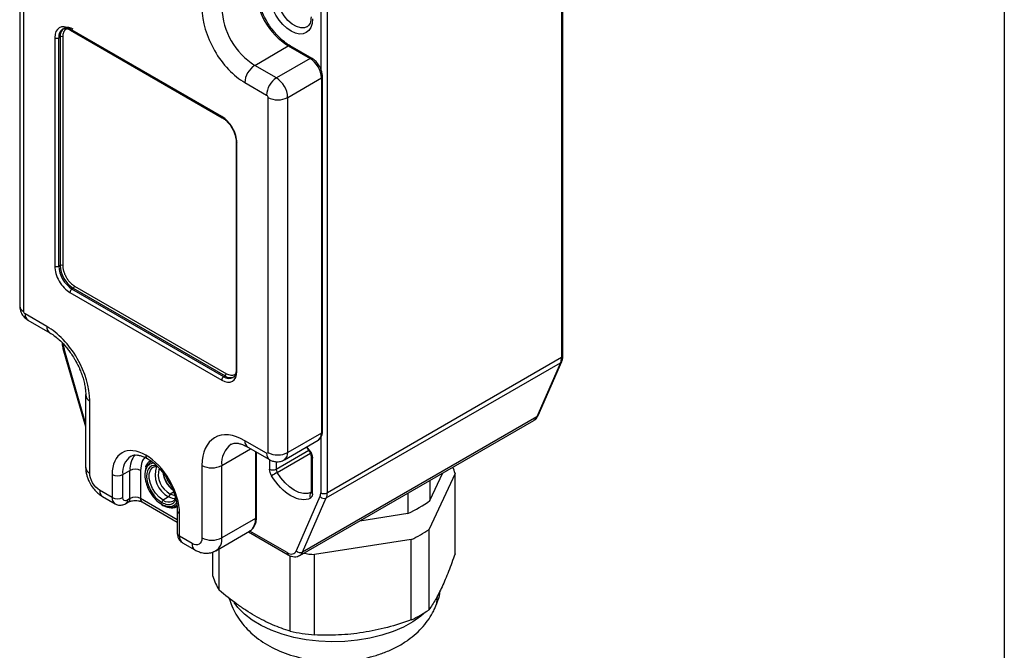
# Model space of a CAD drawing. Header units: millimetres. Extents: x 0 to 559, y 0 to 432.
# Tile 12 of 16: x 453 to 559, y 282 to 349. Entities that reach past the tile are written whole.
import ezdxf

# ---------------------------------------------------------------- set-up
doc = ezdxf.new("R2010")
doc.units = ezdxf.units.MM

msp = doc.modelspace()

# ---------------------------------------------------------------- linework, layer by layer
at = {"color": 7, "linetype": 'Continuous'}
msp.add_line((558.8, 431.8), (558.8, 0), dxfattribs=at)
for p, q in [((511.35, 365.55), (511.35, 313.21)), ((511.5, 313.42), (511.5, 365.75)), ((453.28, 356.81), (453.28, 318.76)), ((453.72, 318.15), (453.72, 356.2)), ((485.54, 351.06), (485.54, 343.95)), ((486.25, 298.72), (486.25, 351.06)), ((474.93, 339.05), (458.67, 348.44)), ((458.73, 348.3), (474.99, 338.92)), ((458.73, 348.3), (458.73, 348.3)), ((457.04, 347.5), (457.04, 323.01)), ((457.47, 347.5), (457.61, 347.58)), ((457.47, 323.01), (457.47, 347.5)), ((457.61, 347.58), (457.61, 323.09)), ((457.89, 347.58), (457.89, 323.09)), ((478.47, 344.52), (482.07, 346.61)), ((482.07, 346.61), (484.41, 345.26)), ((484.61, 345.28), (482.27, 346.63)), ((482.27, 346.63), (482.27, 346.63)), ((484.41, 345.26), (480.8, 343.18)), ((480.8, 343.18), (478.47, 344.52)), ((482, 341.09), (485.61, 343.18)), ((485.61, 343.18), (485.61, 305.13)), ((485.73, 305.29), (485.73, 343.34)), ((477.41, 342.69), (479.74, 341.34)), ((479.88, 341.09), (479.88, 303.04)), ((482, 303.04), (482, 341.09)), ((475, 338.91), (474.99, 338.92)), ((476.47, 336.36), (476.47, 311.86)), ((476.56, 311.74), (476.56, 336.24)), ((457.61, 323.09), (457.47, 323.01)), ((459.16, 320.88), (475.43, 311.49)), ((458.67, 320.19), (474.93, 310.8)), ((458.88, 320.56), (459.02, 320.64)), ((475.14, 311.17), (458.88, 320.56)), ((459.02, 320.64), (475.29, 311.25)), ((456.19, 316.56), (453.86, 317.9)), ((454.17, 317.22), (456.51, 315.87)), ((457.91, 314.2), (460.35, 305.83)), ((460.35, 306.2), (458.04, 314.14)), ((486.14, 298.17), (511.25, 312.66)), ((511.35, 313.21), (486.25, 298.72)), ((511.25, 312.66), (508.7, 306.86)), ((508.83, 307), (511.38, 312.8)), ((475.14, 311.17), (475.29, 311.25)), ((460.35, 309.21), (460.35, 301.45)), ((460.79, 300.84), (460.79, 308.59)), ((483.29, 292), (508.39, 306.49)), ((508.7, 306.86), (483.6, 292.37)), ((485.61, 305.13), (482, 303.04)), ((479.74, 302.96), (477.41, 304.31)), ((481.65, 302.27), (485.26, 304.35)), ((485.54, 304.64), (485.54, 298.72)), ((474.93, 301.66), (478.03, 303.44)), ((477.72, 303.62), (480.05, 302.28)), ((478.54, 303.15), (478.54, 295.98)), ((478.66, 296.14), (478.66, 303.08)), ((480.77, 301.27), (484.25, 303.28)), ((480.88, 300.91), (484.43, 302.97)), ((484.02, 303.63), (484.4, 303.04)), ((484.44, 303.16), (484.07, 303.66)), ((467.49, 302.07), (467.25, 301.97)), ((480.06, 302.28), (480.06, 301.27)), ((480.77, 302.07), (480.77, 301.27)), ((484.51, 302.65), (484.51, 298.82)), ((484.66, 298.62), (484.66, 302.45)), ((464.33, 300.67), (465.1, 301.12)), ((465.1, 298.1), (465.1, 301.12)), ((466.24, 301.12), (466.24, 298.1)), ((467.59, 301.47), (467.61, 301.49)), ((472.81, 301.66), (472.81, 293.9)), ((474.93, 293.9), (474.93, 301.66)), ((499.94, 300.81), (497.15, 294.81)), ((497.25, 297.89), (498.63, 300.86)), ((499.94, 292.19), (499.94, 300.81)), ((463.19, 300.67), (463.19, 298.22)), ((464.33, 298.22), (464.33, 300.67)), ((497.25, 300.06), (497.25, 297.89)), ((463.19, 298.22), (461.85, 299)), ((469.78, 298.8), (469.42, 298.59)), ((494.89, 298.7), (494.89, 296.53)), ((462.16, 298.31), (463.51, 297.54)), ((464.66, 297.57), (464.94, 297.74)), ((465.1, 298.1), (464.82, 297.94)), ((470.17, 295.83), (466.24, 298.1)), ((466.4, 297.74), (470.17, 295.56)), ((469.24, 298.29), (468.64, 297.94)), ((469.42, 298.59), (469.24, 298.29)), ((485.46, 298.31), (482.92, 292.5)), ((483.6, 292.37), (486.14, 298.17)), ((470.17, 296.84), (470.17, 294.39)), ((470.41, 294.06), (470.41, 296.51)), ((489.74, 295.73), (494.89, 296.53)), ((478.54, 295.98), (474.93, 293.9)), ((474.31, 292.52), (477.92, 294.61)), ((477.79, 294.53), (482.04, 292.08)), ((481.93, 292.31), (477.96, 294.6)), ((497.15, 286.19), (497.15, 294.81)), ((471.75, 293.29), (470.41, 294.06)), ((470.72, 293.37), (472.06, 292.6)), ((495.25, 293.71), (484.86, 292.1)), ((495.25, 285.1), (495.25, 293.71)), ((473.97, 289.78), (473.97, 292.38)), ((474.67, 288.28), (474.67, 292.73)), ((482.27, 283.89), (482.27, 291.97)), ((484.86, 283.49), (484.86, 292.1))]:
    msp.add_line(p, q)
at = {"flags": 128}
for points in [[(484.06, 348.66), (483.82, 348.57), (483.4, 348.56), (482.95, 348.69), (482.48, 348.96), (482.02, 349.35), (481.61, 349.85), (481.26, 350.41), (480.99, 351.01), (480.82, 351.61), (480.77, 352.18)], [(458.04, 314.14), (457.98, 314.15), (457.94, 314.17), (457.92, 314.19), (457.91, 314.2)], [(467.25, 301.97), (467.25, 301.97), (466.95, 301.69), (466.76, 301.27), (466.69, 300.74), (466.7, 300.64)], [(468.64, 297.94), (468.22, 298.25), (467.84, 298.67), (467.52, 299.18), (467.29, 299.72), (467.17, 300.26), (467.17, 300.75), (467.29, 301.15), (467.52, 301.42), (467.59, 301.47)], [(484.55, 298.79), (484.15, 298.66), (483.7, 298.65), (483.21, 298.77), (482.71, 299), (482.21, 299.35), (481.72, 299.79), (481.27, 300.32), (480.88, 300.91)], [(469.95, 298.08), (469.66, 298.11), (469.24, 298.29)], [(469.91, 298.42), (469.82, 298.43), (469.42, 298.59)], [(497.77, 286.31), (497.97, 286.89), (498.06, 287.67)], [(496.78, 285.94), (496.28, 285.51), (495.41, 284.89), (494.4, 284.34), (493.29, 283.85), (492.09, 283.45), (490.81, 283.14), (489.48, 282.92), (488.11, 282.79), (486.72, 282.75), (485.34, 282.82), (483.98, 282.98), (482.66, 283.23), (481.41, 283.58), (480.23, 284.01), (479.16, 284.51), (478.19, 285.09), (477.36, 285.73), (476.67, 286.43), (476.25, 286.96)]]:
    msp.add_lwpolyline(points, dxfattribs=at)
for centre, radius, start, end in [((486.22, 353.08), 7.68, 182.6055, 237.3945), ((482.61, 351), 7.68, 182.6055, 237.3945), ((458.47, 347.6), 1.01, 126.1926, 185.5771), ((458.59, 347.69), 0.986, 125.0133, 186.2988), ((458.44, 347.58), 1.01, 54.3824, 114.3071), ((458.82, 348.43), 0.148, 173.7012, 234.9867), ((457.26, 347.91), 0.461, 242.6097, 297.3903), ((457.75, 347.31), 0.307, 62.6097, 117.3903), ((482.19, 346.44), 0.203, 67.3933, 125.4678), ((484.53, 345.1), 0.201, 65.701, 125.6169), ((483, 343.06), 2.61, 2.6055, 57.3945), ((479.71, 342.58), 2.31, 122.6055, 177.3945), ((482.04, 341.24), 2.31, 122.6055, 177.3945), ((479.39, 340.98), 2.61, 2.6055, 57.3945), ((485.53, 343.36), 0.201, 294.3756, 354.294), ((480.94, 343.14), 2.31, 242.6097, 297.3903), ((475.08, 339.04), 0.148, 173.7012, 234.9867), ((476.62, 336.37), 0.147, 183.4029, 246.4492), ((457.26, 323.42), 0.461, 242.6097, 297.3903), ((460.54, 323.15), 3.07, 182.6055, 237.3945), ((457.75, 322.82), 0.307, 62.6097, 117.3903), ((460.68, 323.23), 3.07, 182.6055, 237.3945), ((458.86, 320.9), 0.307, 302.6055, 357.3945), ((459.13, 320.17), 0.461, 122.6055, 177.3945), ((454.03, 318.83), 0.754, 185.6948, 245.6253), ((454.6, 317.82), 0.739, 173.7012, 234.9867), ((456.91, 316.46), 0.717, 172.6691, 236.6963), ((511.24, 313.44), 0.251, 294.3747, 354.3052), ((509.97, 313.19), 1.38, 337.6961, 1.1812), ((511.1, 312.93), 0.304, 298.9618, 336.265), ((475.12, 311.51), 0.307, 302.6055, 357.3945), ((476.62, 311.88), 0.151, 185.6948, 245.6253), ((475.39, 310.78), 0.461, 122.6055, 177.3945), ((475.73, 311.96), 0.983, 233.6588, 295.4898), ((475.87, 312.07), 1.01, 234.3824, 294.3071), ((461.09, 309.27), 0.738, 184.7724, 246.3257), ((508, 307.14), 0.755, 300.9358, 337.8882), ((508.55, 307.12), 0.304, 298.9704, 335.7959), ((484.8, 305.02), 0.815, 304.0564, 7.2558), ((485.53, 305.31), 0.201, 294.3747, 354.3052), ((477.44, 301.9), 2.52, 125.9607, 185.5975), ((478.14, 304.23), 0.739, 173.7012, 234.9867), ((480.48, 302.88), 0.739, 173.6926, 235.0802), ((480.94, 305.09), 2.31, 242.6097, 297.3903), ((481.15, 302.96), 0.856, 305.9036, 5.6024), ((484.64, 302.78), 0.426, 117.6265, 130), ((466.37, 300.94), 2.06, 124.0564, 187.2558), ((467.45, 301.3), 2.35, 139.5431, 184.3167), ((467.19, 302.71), 0.394, 173.6621, 235.4148), ((484.75, 302.67), 0.239, 183.8288, 247.2838), ((461.1, 301.52), 0.754, 185.6948, 245.6253), ((465.67, 300.03), 1.23, 62.6097, 117.3903), ((470.53, 300.7), 2.74, 161.4922, 241.8989), ((470.56, 300.74), 2.43, 165.0593, 242.0945), ((471.53, 301.32), 2.94, 189.1302, 231.0913), ((473.87, 303.7), 2.31, 242.6097, 297.3903), ((480.41, 301.95), 0.769, 242.6097, 297.3903), ((492.5, 280.77), 23.25, 119.9935, 121.7108), ((481.49, 301.3), 0.726, 182.0195, 211.8381), ((495.17, 299.47), 4.95, 15.6493, 23.891), ((463.76, 301.77), 1.23, 242.6097, 297.3903), ((472.02, 301.6), 3.48, 194.6485, 225.3461), ((462.59, 298.92), 0.739, 173.7012, 234.9867), ((484.84, 298.42), 0.481, 135.3555, 213.6483), ((484.76, 298.85), 0.251, 185.6948, 245.6253), ((485.89, 299.4), 0.769, 242.6097, 297.3903), ((484.87, 298.69), 1.38, 337.6961, 1.1812), ((463.76, 299.32), 1.23, 242.6097, 297.3903), ((463.93, 298.14), 0.738, 173.6684, 235.346), ((464.42, 297.9), 0.403, 305.7287, 5.6177), ((464.7, 298.06), 0.404, 306.1772, 5.5785), ((465.67, 297.01), 1.23, 62.6097, 117.3903), ((466.62, 298.05), 0.384, 172.7442, 235.9436), ((468.81, 297.68), 0.307, 122.6055, 177.3945), ((469.25, 298.78), 1.04, 233.8034, 294.8861), ((485.9, 298.71), 0.59, 222.4205, 294.6677), ((489.99, 307.73), 12.23, 293.5974, 306.3972), ((468.57, 297.48), 0.0755, 174.3807, 234.2898), ((469.48, 298.12), 0.95, 271.7615, 315.1594), ((470.56, 296.87), 0.393, 184.2702, 246.3713), ((477.11, 295.8), 1.44, 304.0564, 7.2558), ((478.46, 296.16), 0.201, 294.3747, 354.3052), ((490.04, 304.94), 12.38, 294.9184, 305.0762), ((470.57, 294.43), 0.402, 185.6948, 245.6253), ((471.12, 293.97), 0.719, 172.7442, 235.9436), ((473.87, 295.95), 2.31, 242.6097, 297.3903), ((473.51, 293.72), 1.44, 303.9825, 7.2632), ((472.5, 293.21), 0.755, 174.3817, 234.278), ((482.18, 292.28), 0.252, 174.4267, 233.7637), ((483.35, 292.9), 0.59, 222.4205, 294.6677), ((482.9, 292.65), 0.754, 300.2838, 337.907), ((486.88, 313.83), 21.82, 261.635, 264.7037), ((479.08, 291.24), 5.31, 195.9592, 213.8377), ((490.04, 296.33), 12.38, 294.9184, 305.0762), ((486.81, 304.63), 21.23, 257.6628, 264.7511)]:
    msp.add_arc(centre, radius, start, end)
for points, knots in [([(479.72, 349.33), (479.58, 349.58), (479.39, 349.94), (479.16, 350.48), (478.99, 350.94), (478.83, 351.47), (478.72, 352.02), (478.66, 352.5), (478.66, 352.78), (478.66, 352.89)], [0, 0, 0, 0, 0.213134, 0.299233, 0.440879, 0.585809, 0.738952, 0.896079, 1, 1, 1, 1]), ([(484.66, 349.53), (484.66, 348.06), (483.63, 347.47), (481.09, 348.93), (480.06, 350.71), (480.06, 352.18)], [0, 0, 0, 0, 0.5, 0.5, 1, 1, 1, 1]), ([(472.81, 350.65), (472.81, 349.24), (473.3, 347.61), (475.02, 344.62), (476.19, 343.39), (477.41, 342.69)], [0, 0, 0, 0, 0.5, 0.5, 1, 1, 1, 1]), ([(482.27, 346.64), (482.19, 346.68), (481.94, 346.82), (481.54, 347.13), (481.08, 347.54), (480.69, 347.96), (480.35, 348.37), (480.03, 348.81), (479.83, 349.14), (479.72, 349.33)], [0, 0, 0, 0, 0.090348, 0.266435, 0.434844, 0.595314, 0.712004, 0.839094, 1, 1, 1, 1]), ([(484.51, 349.73), (484.49, 349.48), (484.45, 348.99), (484.21, 348.78), (484.09, 348.67)], [0, 0, 0, 0, 0.506285, 1, 1, 1, 1]), ([(457.88, 348.41), (457.91, 348.42), (457.98, 348.48), (458.15, 348.5), (458.39, 348.46), (458.59, 348.39), (458.71, 348.31), (458.73, 348.3)], [0, 0, 0, 0, 0.138978, 0.432447, 0.683891, 0.926726, 1, 1, 1, 1]), ([(458.38, 348.45), (458.34, 348.44), (458.23, 348.41), (458.09, 348.28), (457.93, 348.03), (457.91, 347.76), (457.89, 347.58)], [0, 0, 0, 0, 0.132974, 0.358719, 0.584794, 1, 1, 1, 1]), ([(485.73, 343.34), (485.71, 343.52), (485.68, 343.88), (485.42, 344.45), (485.05, 344.97), (484.75, 345.17), (484.61, 345.28)], [0, 0, 0, 0, 0.249999, 0.499999, 0.749999, 1, 1, 1, 1]), ([(479.74, 341.34), (479.78, 341.32), (479.81, 341.28), (479.87, 341.19), (479.88, 341.14), (479.88, 341.09)], [0, 0, 0, 0, 0.5, 0.5, 1, 1, 1, 1]), ([(476.56, 336.24), (476.56, 336.73), (476.39, 337.31), (475.78, 338.37), (475.36, 338.8), (474.93, 339.05)], [0, 0, 0, 0, 0.5, 0.5, 1, 1, 1, 1]), ([(475, 338.91), (475.07, 338.86), (475.23, 338.77), (475.46, 338.57), (475.67, 338.34), (475.87, 338.09), (475.98, 337.9), (476.04, 337.81)], [0, 0, 0, 0, 0.207893, 0.425762, 0.603548, 0.810097, 1, 1, 1, 1]), ([(476.04, 337.81), (476.12, 337.65), (476.24, 337.43), (476.36, 337.09), (476.43, 336.81), (476.47, 336.55), (476.47, 336.41), (476.47, 336.36)], [0, 0, 0, 0, 0.326029, 0.456728, 0.668906, 0.881595, 1, 1, 1, 1]), ([(457.04, 323.01), (457.04, 322.51), (457.21, 321.93), (457.82, 320.88), (458.24, 320.44), (458.67, 320.19)], [0, 0, 0, 0, 0.5, 0.5, 1, 1, 1, 1]), ([(457.89, 323.09), (457.89, 323.05), (457.89, 322.98), (457.9, 322.86), (457.92, 322.74), (457.95, 322.62), (458, 322.43), (458.09, 322.16), (458.26, 321.83), (458.46, 321.52), (458.66, 321.28), (458.85, 321.11), (459, 320.98), (459.11, 320.92), (459.16, 320.88)], [0, 0, 0, 0, 0.048284, 0.096168, 0.143929, 0.191844, 0.240186, 0.370022, 0.500049, 0.629885, 0.759911, 0.840114, 0.919715, 1, 1, 1, 1]), ([(453.29, 318.76), (453.29, 318.68), (453.29, 318.5), (453.36, 318.19), (453.47, 317.99), (453.52, 317.87)], [0, 0, 0, 0, 0.252223, 0.587544, 1, 1, 1, 1]), ([(453.52, 317.87), (453.62, 317.73), (453.76, 317.53), (454, 317.32), (454.12, 317.26), (454.18, 317.22)], [0, 0, 0, 0, 0.5518941, 0.7853208, 1, 1, 1, 1]), ([(453.86, 317.9), (453.82, 317.92), (453.79, 317.96), (453.73, 318.05), (453.72, 318.1), (453.72, 318.15)], [0, 0, 0, 0, 0.5, 0.5, 1, 1, 1, 1]), ([(460.79, 308.59), (460.79, 310), (460.31, 311.63), (458.58, 314.62), (457.41, 315.85), (456.19, 316.56)], [0, 0, 0, 0, 0.5, 0.5, 1, 1, 1, 1]), ([(456.51, 315.86), (456.57, 315.82), (456.79, 315.71), (457.17, 315.42), (457.63, 315.02), (458.05, 314.59), (458.4, 314.17), (458.73, 313.74), (458.99, 313.35), (459.15, 313.08), (459.21, 312.99)], [0, 0, 0, 0, 0.071339, 0.235278, 0.396376, 0.546875, 0.676806, 0.787437, 0.922778, 1, 1, 1, 1]), ([(457.82, 314.84), (457.82, 314.75), (457.83, 314.56), (457.87, 314.34), (457.91, 314.23), (457.92, 314.2)], [0, 0, 0, 0, 0.458995, 0.896263, 1, 1, 1, 1]), ([(511.36, 312.81), (511.39, 312.87), (511.47, 313.03), (511.5, 313.24), (511.49, 313.39), (511.49, 313.42)], [0, 0, 0, 0, 0.303823, 0.887479, 1, 1, 1, 1]), ([(459.21, 312.99), (459.34, 312.74), (459.54, 312.38), (459.77, 311.84), (459.95, 311.39), (460.12, 310.85), (460.25, 310.31), (460.32, 309.78), (460.36, 309.41), (460.35, 309.24), (460.35, 309.21)], [0, 0, 0, 0, 0.195968, 0.275966, 0.407406, 0.541908, 0.683775, 0.82885, 0.975453, 1, 1, 1, 1]), ([(475.43, 311.49), (475.59, 311.42), (475.84, 311.31), (476.13, 311.32), (476.31, 311.38), (476.39, 311.46), (476.43, 311.49)], [0, 0, 0, 0, 0.413894, 0.638925, 0.864285, 1, 1, 1, 1]), ([(476.47, 311.87), (476.47, 311.82), (476.47, 311.68), (476.43, 311.48), (476.35, 311.27), (476.26, 311.14), (476.18, 311.1), (476.14, 311.08)], [0, 0, 0, 0, 0.1057058, 0.3369634, 0.574425, 0.8296906, 1, 1, 1, 1]), ([(508.38, 306.5), (508.41, 306.51), (508.56, 306.58), (508.72, 306.76), (508.8, 306.95), (508.82, 307.01)], [0, 0, 0, 0, 0.147626, 0.728067, 1, 1, 1, 1]), ([(477.41, 304.31), (476.19, 305.01), (475.02, 305.13), (473.3, 304.13), (472.81, 303.06), (472.81, 301.66)], [0, 0, 0, 0, 0.5, 0.5, 1, 1, 1, 1]), ([(485.23, 304.34), (485.32, 304.4), (485.49, 304.51), (485.65, 304.79), (485.73, 305.06), (485.72, 305.24), (485.72, 305.29)], [0, 0, 0, 0, 0.258934, 0.563733, 0.858878, 1, 1, 1, 1]), ([(475.97, 303.94), (476.03, 303.97), (476.13, 304.02), (476.37, 304.06), (476.67, 304.04), (477.04, 303.94), (477.39, 303.81), (477.63, 303.66), (477.72, 303.61)], [0, 0, 0, 0, 0.212271, 0.391864, 0.565562, 0.735515, 0.90445, 1, 1, 1, 1]), ([(466.8, 302.76), (465.84, 303.31), (464.93, 303.4), (463.57, 302.62), (463.19, 301.78), (463.19, 300.67)], [0, 0, 0, 0, 0.5, 0.5, 1, 1, 1, 1]), ([(484.37, 303.1), (484.4, 303.04), (484.45, 302.95), (484.48, 302.83), (484.5, 302.74), (484.51, 302.67), (484.51, 302.65), (484.51, 302.65)], [0, 0, 0, 0, 0.379511, 0.52915, 0.760405, 0.983934, 1, 1, 1, 1]), ([(484.44, 303.16), (484.45, 303.13), (484.49, 303.08), (484.53, 302.98), (484.57, 302.89), (484.61, 302.77), (484.65, 302.62), (484.65, 302.5), (484.66, 302.45)], [0, 0, 0, 0, 0.125158, 0.249407, 0.374027, 0.500285, 0.749412, 1, 1, 1, 1]), ([(465.21, 302.64), (465.21, 302.64), (465.3, 302.71), (465.49, 302.76), (465.82, 302.79), (466.18, 302.73), (466.57, 302.6), (466.84, 302.46), (466.97, 302.39)], [0, 0, 0, 0, 0.010598, 0.257171, 0.457554, 0.648976, 0.837578, 1, 1, 1, 1]), ([(466.71, 302.52), (466.69, 302.5), (466.56, 302.39), (466.33, 301.98), (466.27, 301.46), (466.24, 301.12)], [0, 0, 0, 0, 0.072429, 0.399356, 1, 1, 1, 1]), ([(467.66, 301.89), (467.61, 301.89), (467.45, 301.89), (467.22, 301.79), (466.98, 301.6), (466.76, 301.24), (466.65, 300.64), (466.76, 299.91), (466.98, 299.3), (467.21, 298.83), (467.5, 298.4), (467.92, 297.89), (468.27, 297.65), (468.5, 297.49)], [0, 0, 0, 0, 0.036397, 0.113437, 0.190397, 0.267437, 0.408958, 0.550479, 0.627439, 0.704479, 0.781439, 0.858479, 1, 1, 1, 1]), ([(470.41, 296.51), (470.41, 297.62), (470.03, 298.89), (468.67, 301.24), (467.76, 302.2), (466.8, 302.76)], [0, 0, 0, 0, 0.5, 0.5, 1, 1, 1, 1]), ([(466.81, 301.46), (466.81, 301.52), (466.84, 301.73), (467.02, 301.95), (467.18, 302.13), (467.3, 302.17), (467.3, 302.17)], [0, 0, 0, 0, 0.163227, 0.57178, 0.980709, 1, 1, 1, 1]), ([(466.97, 302.39), (466.99, 302.38), (467.15, 302.3), (467.46, 302.07), (467.89, 301.71), (468.27, 301.32), (468.59, 300.94), (468.91, 300.51), (469.11, 300.19), (469.22, 299.99)], [0, 0, 0, 0, 0.023926, 0.204794, 0.380092, 0.554757, 0.682637, 0.81174, 1, 1, 1, 1]), ([(480.06, 302.28), (480.1, 302.25), (480.26, 302.16), (480.58, 302.07), (481, 302.04), (481.38, 302.11), (481.58, 302.24), (481.65, 302.28)], [0, 0, 0, 0, 0.098624, 0.332201, 0.586238, 0.853815, 1, 1, 1, 1]), ([(460.36, 301.45), (460.36, 301.34), (460.36, 301.09), (460.43, 300.73), (460.54, 300.33), (460.69, 299.98), (460.81, 299.75), (460.86, 299.65)], [0, 0, 0, 0, 0.17374, 0.408017, 0.601491, 0.829295, 1, 1, 1, 1]), ([(461.85, 299), (461.57, 299.16), (461.3, 299.45), (460.9, 300.14), (460.79, 300.51), (460.79, 300.84)], [0, 0, 0, 0, 0.5, 0.5, 1, 1, 1, 1]), ([(467.9, 301.66), (467.55, 301.71), (467.26, 301.58), (466.89, 301.02), (466.83, 300.61), (466.97, 299.67), (467.17, 299.17), (467.75, 298.28), (468.12, 297.91), (468.5, 297.69)], [0, 0, 0, 0, 0.25, 0.25, 0.5, 0.5, 0.75, 0.75, 1, 1, 1, 1]), ([(467.59, 301.47), (467.72, 301.54), (467.85, 301.61), (468.03, 301.54), (468.04, 301.54)], [0, 0, 0, 0, 0.946302, 1, 1, 1, 1]), ([(480.28, 300.56), (480.26, 300.59), (480.23, 300.64), (480.18, 300.73), (480.15, 300.83), (480.1, 300.95), (480.07, 301.1), (480.06, 301.21), (480.06, 301.27)], [0, 0, 0, 0, 0.125158, 0.249407, 0.374027, 0.500285, 0.749412, 1, 1, 1, 1]), ([(469.37, 299.71), (469.31, 299.78), (469.17, 299.96), (469.08, 300.18), (469.03, 300.3)], [0, 0, 0, 0, 0.412662, 1, 1, 1, 1]), ([(469.22, 299.99), (469.35, 299.76), (469.53, 299.43), (469.74, 298.93), (469.89, 298.51), (470.03, 298.02), (470.13, 297.53), (470.17, 297.13), (470.17, 296.91), (470.17, 296.84)], [0, 0, 0, 0, 0.219866, 0.309196, 0.455814, 0.605475, 0.763068, 0.92406, 1, 1, 1, 1]), ([(484.44, 298.15), (483.88, 297.86), (483.13, 297.94), (481.58, 298.84), (480.84, 299.61), (480.28, 300.56)], [0, 0, 0, 0, 0.5, 0.5, 1, 1, 1, 1]), ([(460.86, 299.65), (460.99, 299.46), (461.16, 299.2), (461.46, 298.85), (461.75, 298.59), (462, 298.4), (462.15, 298.33), (462.16, 298.32)], [0, 0, 0, 0, 0.3518111, 0.492282, 0.7252694, 0.9658292, 1, 1, 1, 1]), ([(484.51, 298.82), (484.51, 298.8), (484.51, 298.76), (484.5, 298.74), (484.5, 298.75), (484.5, 298.75)], [0, 0, 0, 0, 0.425135, 0.8863, 1, 1, 1, 1]), ([(485.46, 298.31), (485.47, 298.33), (485.49, 298.38), (485.51, 298.46), (485.53, 298.54), (485.54, 298.63), (485.54, 298.69), (485.54, 298.72)], [0, 0, 0, 0, 0.201194, 0.400598, 0.599402, 0.798806, 1, 1, 1, 1]), ([(463.52, 297.55), (463.57, 297.52), (463.73, 297.41), (464.07, 297.38), (464.4, 297.44), (464.58, 297.54), (464.65, 297.58)], [0, 0, 0, 0, 0.14857, 0.489746, 0.801221, 1, 1, 1, 1]), ([(464.94, 297.74), (464.98, 297.76), (465.04, 297.79), (465.2, 297.84), (465.4, 297.89), (465.57, 297.9), (465.67, 297.9)], [0, 0, 0, 0, 0.229965, 0.44154, 0.662721, 1, 1, 1, 1]), ([(465.67, 297.9), (465.79, 297.89), (465.95, 297.89), (466.15, 297.84), (466.29, 297.79), (466.37, 297.75), (466.4, 297.74)], [0, 0, 0, 0, 0.3945684, 0.54495, 0.7771932, 1, 1, 1, 1]), ([(468.5, 297.69), (468.7, 297.6), (469.02, 297.46), (469.4, 297.47), (469.66, 297.56), (469.86, 297.75), (469.99, 297.91), (470.02, 298.04), (470.02, 298.06)], [0, 0, 0, 0, 0.307262, 0.474536, 0.641619, 0.808893, 0.975976, 1, 1, 1, 1]), ([(468.5, 297.49), (468.72, 297.39), (469.07, 297.23), (469.5, 297.24), (469.78, 297.35), (469.98, 297.5), (470.06, 297.65), (470.09, 297.69)], [0, 0, 0, 0, 0.345515, 0.533409, 0.721497, 0.909391, 1, 1, 1, 1]), ([(469.93, 298.09), (469.93, 298.08), (469.88, 297.95), (469.78, 297.89), (469.69, 297.84)], [0, 0, 0, 0, 0.032508, 1, 1, 1, 1]), ([(484.66, 298.62), (484.65, 298.59), (484.65, 298.54), (484.64, 298.46), (484.62, 298.39), (484.59, 298.31), (484.54, 298.22), (484.47, 298.18), (484.44, 298.15)], [0, 0, 0, 0, 0.125158, 0.249407, 0.374027, 0.500285, 0.749412, 1, 1, 1, 1]), ([(468.53, 297.42), (468.66, 297.36), (468.92, 297.23), (469.24, 297.15), (469.41, 297.17), (469.47, 297.17)], [0, 0, 0, 0, 0.396875, 0.796165, 1, 1, 1, 1]), ([(470.15, 297.24), (470.14, 297.23), (470.05, 297.16), (469.82, 297.11), (469.53, 297.06), (469.34, 297.14), (469.28, 297.16)], [0, 0, 0, 0, 0.020587, 0.423758, 0.827301, 1, 1, 1, 1]), ([(469.47, 297.17), (469.53, 297.17), (469.71, 297.17), (469.85, 297.25), (469.95, 297.3)], [0, 0, 0, 0, 0.329122, 1, 1, 1, 1]), ([(477.92, 294.63), (477.98, 294.66), (478.15, 294.75), (478.37, 295.02), (478.56, 295.4), (478.65, 295.78), (478.65, 296.05), (478.65, 296.15)], [0, 0, 0, 0, 0.112361, 0.35653, 0.603833, 0.845924, 1, 1, 1, 1]), ([(470.18, 294.39), (470.17, 294.38), (470.16, 294.26), (470.21, 294.04), (470.33, 293.74), (470.51, 293.5), (470.67, 293.42), (470.72, 293.39)], [0, 0, 0, 0, 0.0254317, 0.2842017, 0.5599866, 0.8484364, 1, 1, 1, 1]), ([(472.06, 292.6), (472.18, 292.54), (472.45, 292.4), (472.89, 292.27), (473.38, 292.24), (473.87, 292.31), (474.16, 292.46), (474.31, 292.53)], [0, 0, 0, 0, 0.172461, 0.377558, 0.586031, 0.798011, 1, 1, 1, 1]), ([(481.93, 292.31), (482.15, 292.18), (482.35, 292.14), (482.7, 292.21), (482.84, 292.32), (482.92, 292.5)], [0, 0, 0, 0, 0.5, 0.5, 1, 1, 1, 1]), ([(482.04, 292.08), (482.06, 292.07), (482.17, 291.99), (482.4, 291.91), (482.72, 291.85), (483.03, 291.88), (483.2, 291.97), (483.27, 292.01)], [0, 0, 0, 0, 0.045411, 0.290945, 0.544204, 0.804574, 1, 1, 1, 1]), ([(499.94, 292.19), (499.71, 291.53), (499.48, 290.9), (499.01, 289.71), (498.78, 289.16), (498.54, 288.65)], [0, 0, 0, 0, 0.5, 0.5, 1, 1, 1, 1]), ([(482.27, 283.89), (481.65, 284.08), (481.02, 284.31), (479.75, 284.85), (479.12, 285.17), (478.16, 285.72), (477.84, 285.92), (477.2, 286.34), (476.88, 286.56), (475.92, 287.25), (475.29, 287.75), (474.67, 288.28)], [0, 0, 0, 0, 0.25, 0.25, 0.5, 0.5, 0.625, 0.625, 0.75, 0.75, 1, 1, 1, 1]), ([(498.54, 288.65), (498.31, 288.14), (498.08, 287.69), (497.61, 286.88), (497.38, 286.52), (497.15, 286.19)], [0, 0, 0, 0, 0.5, 0.5, 1, 1, 1, 1]), ([(497.77, 286.32), (497.88, 286.6), (498.14, 287.21), (498.33, 287.88), (498.36, 288.27), (498.36, 288.3)], [0, 0, 0, 0, 0.444053, 0.955405, 1, 1, 1, 1]), ([(475.74, 287.41), (475.82, 287.14), (476.01, 286.55), (476.44, 285.7), (476.99, 284.86), (477.67, 284.08), (478.45, 283.36), (479.34, 282.7), (480.34, 282.12), (481.43, 281.63), (482.6, 281.23), (483.83, 280.93), (485.1, 280.73), (486.39, 280.63), (487.68, 280.64), (488.97, 280.75), (490.25, 280.96), (491.49, 281.29), (492.7, 281.72), (493.86, 282.27), (494.89, 282.92), (495.78, 283.63), (496.53, 284.39), (497.16, 285.2), (497.55, 285.86), (497.73, 286.24), (497.77, 286.32)], [0, 0, 0, 0, 0.032797, 0.071023, 0.109714, 0.149244, 0.189962, 0.232113, 0.275727, 0.32054, 0.36606, 0.411698, 0.457217, 0.502608, 0.547991, 0.593546, 0.639425, 0.68584, 0.732965, 0.780842, 0.829169, 0.871305, 0.91207, 0.951545, 0.989809, 1, 1, 1, 1]), ([(495.25, 285.1), (494.4, 284.8), (493.54, 284.53), (491.82, 284.07), (490.95, 283.89), (489.64, 283.69), (489.21, 283.63), (488.33, 283.54), (487.89, 283.51), (486.58, 283.45), (485.72, 283.45), (484.86, 283.49)], [0, 0, 0, 0, 0.25, 0.25, 0.5, 0.5, 0.625, 0.625, 0.75, 0.75, 1, 1, 1, 1])]:
    msp.add_open_spline(points, degree=3, knots=knots)
for points in [[(458.67, 348.44), (457.77, 348.96), (457.04, 348.54), (457.04, 347.5)], [(457.96, 314.64), (457.96, 314.49), (457.99, 314.31), (458.04, 314.14)], [(474.93, 310.8), (475.83, 310.28), (476.56, 310.7), (476.56, 311.74)], [(479.88, 303.04), (479.88, 302.95), (479.82, 302.92), (479.74, 302.96)], [(464.82, 297.94), (464.55, 297.78), (464.33, 297.91), (464.33, 298.22)], [(472.81, 293.9), (472.81, 293.22), (472.34, 292.95), (471.75, 293.29)]]:
    msp.add_open_spline(points, degree=3)

doc.saveas('drawing.dxf')
